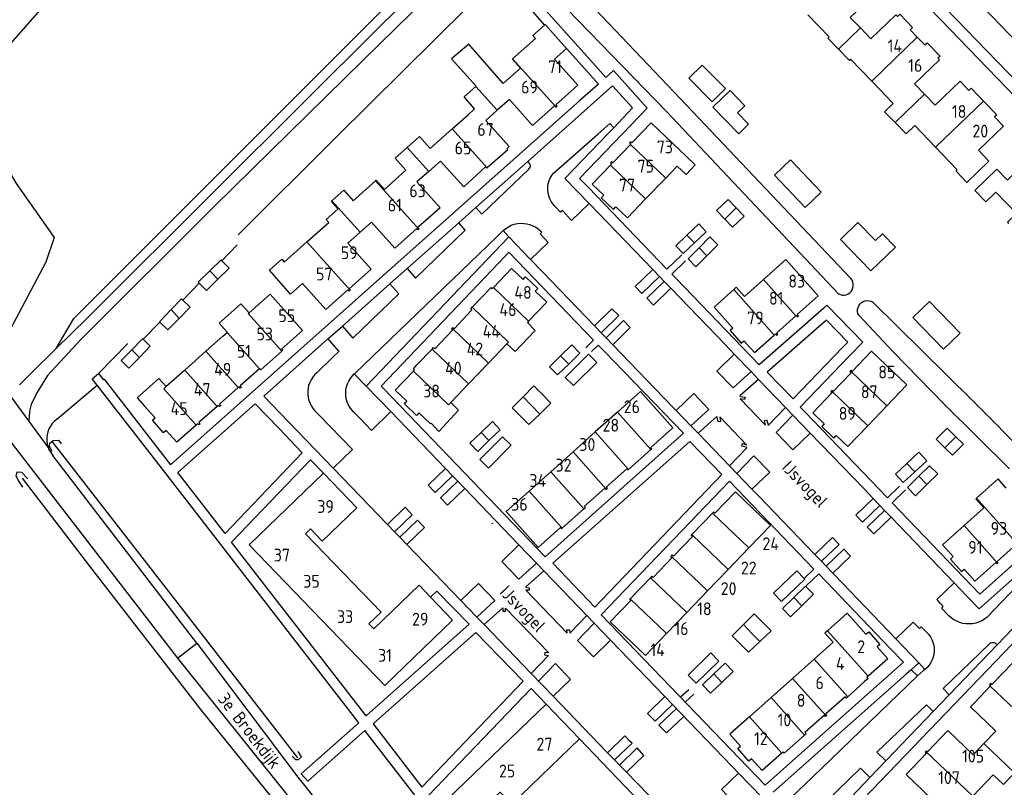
# Model space of a CAD drawing. Header units: metres. Extents: x 226218 to 240385, y 439369 to 449677.
# Tile 171 of 256: x 234984 to 235177, y 443887 to 444037. Entities that reach past the tile are written whole.
import ezdxf

# ---------------------------------------------------------------- set-up
doc = ezdxf.new("R2010")
doc.units = ezdxf.units.M
doc.header["$MEASUREMENT"] = 0
for name, color, linetype in [('DAKRAND', 4, 'Continuous'), ('DAKRAND-BYG', 4, 'Continuous'), ('HEK', 253, 'Continuous'), ('HOOFDGEBOUW', 4, 'Continuous'), ('HUISNUMMER', 253, 'Continuous'), ('INSTEEKSLOOT', 153, 'Continuous'), ('KANTVERH', 253, 'Continuous'), ('KNTGESLVERH', 253, 'Continuous'), ('MIDSLTGREPPEL', 253, 'Continuous'), ('MUUR', 253, 'Continuous'), ('STRAATNAAM', 253, 'Continuous'), ('TUSSENMUUR', 253, 'Continuous')]:
    doc.layers.add(name, color=color, linetype=linetype)
doc.styles.get("Standard").update_dxf_attribs({"font": 'iso.shx'})

msp = doc.modelspace()

# ---------------------------------------------------------------- linework, layer by layer
at = {"layer": 'DAKRAND'}
msp.add_line((235024, 443974.99), (235024.8, 443975.71), dxfattribs=at)
for points in [[(235078.73, 444024.29), (235072.02, 444032.03), (235068.67, 444029.16), (235073.44, 444023.79)], [(235029.09, 443979.52), (235027.49, 443981.31), (235026.76, 443980.66)], [(235024.8, 443975.71), (235024.85, 443975.75), (235023.26, 443977.54)], [(235083.45, 443977.65), (235085.01, 443976.08), (235081.09, 443971.97), (235079.45, 443973.47)], [(235012.92, 443965.12), (235011.48, 443966.73), (235007.24, 443962.96), (235008.68, 443961.34)], [(235068.48, 443962.02), (235070.01, 443960.51), (235066.19, 443956.39), (235064.64, 443958.01)]]:
    msp.add_lwpolyline(points, dxfattribs=at)
at = {"layer": 'DAKRAND-BYG'}
for p, q in [((235122.69, 444001.7), (235124.27, 444000.05)), ((235118.38, 443995.37), (235116.09, 443993.2)), ((235120.66, 443992.83), (235118.5, 443990.66)), ((235025.21, 443988.24), (235023.03, 443986.1)), ((235023.8, 443989.68), (235025.21, 443988.24)), ((235015.93, 443982.24), (235013.91, 443980.17)), ((235016.14, 443982.04), (235015.93, 443982.24)), ((235009.8, 443973), (235007.7, 443970.83)), ((235008.39, 443974.37), (235009.8, 443973)), ((235089.33, 443967.4), (235091.53, 443969.53)), ((235082.64, 443963.14), (235080.5, 443961.01)), ((235080.5, 443961.01), (235082.01, 443959.49)), ((235076.62, 443958.31), (235074.42, 443956.19)), ((235167.17, 443955.31), (235168.61, 443953.9)), ((235161.46, 443950.66), (235159.11, 443948.49)), ((235163.61, 443948.07), (235161.5, 443946)), ((235139.36, 443924.58), (235137.06, 443922.33)), ((235129.6, 443918.95), (235131.05, 443917.41)), ((235131.05, 443917.41), (235128.86, 443915.35)), ((235123.64, 443909.5), (235121.43, 443907.38))]:
    msp.add_line(p, q, dxfattribs=at)
for points in [[(235117.59, 444027.89), (235122.14, 444023.32), (235119.57, 444020.77), (235115.02, 444025.34), (235117.59, 444027.89)], [(235124.77, 444014.5), (235119.7, 444019.68), (235123.04, 444022.96), (235125.95, 444019.99), (235124.5, 444018.57), (235126.66, 444016.36), (235124.77, 444014.5)], [(235134.82, 444009.4), (235140.83, 444003.1), (235137.72, 444000.13), (235131.71, 444006.43), (235134.82, 444009.4)], [(235122, 443997.86), (235120.41, 443999.53), (235122.69, 444001.7)], [(235124.27, 444000.05), (235125.8, 443998.44), (235123.52, 443996.26), (235122, 443997.86)], [(235114.63, 443994.7), (235116.93, 443996.89), (235118.38, 443995.37)], [(235150.56, 443987.73), (235144.61, 443993.89), (235148.01, 443997.17), (235151.42, 443993.64), (235152.83, 443994.99), (235155.36, 443992.37), (235150.56, 443987.73)], [(235116.09, 443993.2), (235113.9, 443991.12), (235112.46, 443992.64), (235114.63, 443994.7)], [(235116.98, 443992.24), (235119.11, 443994.37), (235120.66, 443992.83)], [(235118.5, 443990.66), (235116.38, 443988.54), (235114.84, 443990.09), (235116.98, 443992.24)], [(235021.43, 443987.71), (235023.63, 443989.86), (235023.8, 443989.68)], [(235019.35, 443985.36), (235019.19, 443985.52), (235021.43, 443987.71)], [(235023.03, 443986.1), (235020.78, 443983.9), (235019.35, 443985.36)], [(235015.45, 443978.44), (235017.58, 443980.63), (235016.14, 443982.04)], [(235164.74, 443972.43), (235158.74, 443978.6), (235161.99, 443981.76), (235167.99, 443975.59), (235164.74, 443972.43)], [(235013.91, 443980.17), (235011.59, 443977.8), (235011.68, 443977.71)], [(235011.68, 443977.71), (235013.25, 443976.19), (235015.45, 443978.44)], [(235006.18, 443972.34), (235008.26, 443974.49), (235008.39, 443974.37)], [(235091.53, 443969.53), (235093.71, 443971.66), (235092.14, 443973.26), (235089.96, 443971.14)], [(235007.7, 443970.83), (235005.64, 443968.7), (235004.1, 443970.2), (235006.18, 443972.34)], [(235089.96, 443971.14), (235087.77, 443969), (235089.33, 443967.4)], [(235090.85, 443966.93), (235095.41, 443971.45), (235097, 443969.84), (235092.44, 443965.32), (235090.85, 443966.93)], [(235086.27, 443963.73), (235084.75, 443965.25), (235082.64, 443963.14)], [(235085.88, 443959.78), (235088.06, 443961.89), (235086.27, 443963.73)], [(235082.01, 443959.49), (235083.72, 443957.71), (235085.88, 443959.78)], [(235075.96, 443954.59), (235078.17, 443956.72), (235076.62, 443958.31)], [(235074.42, 443956.19), (235072.23, 443954.07), (235073.78, 443952.47), (235075.96, 443954.59)], [(235164.99, 443953.2), (235163.32, 443954.84), (235165.44, 443957.01), (235167.17, 443955.31)], [(235074.19, 443950.88), (235078.63, 443955.33), (235080.28, 443953.68), (235075.84, 443949.23), (235074.19, 443950.88)], [(235168.61, 443953.9), (235166.49, 443951.74), (235164.99, 443953.2)], [(235157.56, 443950.11), (235159.92, 443952.31), (235161.46, 443950.66)], [(235159.11, 443948.49), (235156.87, 443946.4), (235155.34, 443948.05), (235157.56, 443950.11)], [(235159.93, 443947.62), (235162.03, 443949.68), (235163.61, 443948.07)], [(235161.5, 443946), (235159.27, 443943.81), (235157.69, 443945.42), (235159.93, 443947.62)], [(235131.5, 443924.8), (235136.06, 443929.16), (235137.51, 443927.64)], [(235137.51, 443927.64), (235137.62, 443927.52), (235133.07, 443923.17), (235131.5, 443924.8)], [(235135.49, 443923.95), (235137.79, 443926.19), (235139.36, 443924.58)], [(235137.06, 443922.33), (235134.85, 443920.17), (235133.27, 443921.78), (235135.49, 443923.95)], [(235125.66, 443918.69), (235127.76, 443920.79), (235129.6, 443918.95)], [(235125.17, 443914.79), (235123.47, 443916.49), (235125.66, 443918.69)], [(235128.86, 443915.35), (235126.62, 443913.25), (235125.17, 443914.79)], [(235114.85, 443908.81), (235119.3, 443913.12), (235120.86, 443911.51), (235116.41, 443907.2), (235114.85, 443908.81)], [(235119.87, 443909.04), (235122.07, 443911.14), (235123.64, 443909.5)], [(235121.43, 443907.38), (235119.23, 443905.28), (235117.66, 443906.92), (235119.87, 443909.04)]]:
    msp.add_lwpolyline(points, dxfattribs=at)
at = {"layer": 'HEK'}
for p, q in [((235078.18, 444045.65), (235086.81, 444035.69)), ((235023.8, 443989.68), (235026.75, 443992.79)), ((235016.14, 443982.04), (235019.35, 443985.36)), ((235008.39, 443974.37), (235011.68, 443977.71)), ((234999.71, 443967.71), (235005.39, 443973.57))]:
    msp.add_line(p, q, dxfattribs=at)
msp.add_lwpolyline([(235026.98, 443994.76), (235046.17, 444013.89), (235078.18, 444045.65)], dxfattribs=at)
at = {"layer": 'HOOFDGEBOUW'}
for p, q in [((235073.39, 444023.74), (235073.44, 444023.79)), ((235161.01, 444022.24), (235163.11, 444020.07)), ((235068.79, 444015.45), (235071.9, 444018.22)), ((235078.6, 444010.43), (235075.63, 444007.85)), ((235110.47, 444005.86), (235106.56, 444001.78)), ((235106.56, 444001.78), (235103.01, 443998.07)), ((235129.57, 443986.05), (235133.94, 443989.94)), ((235076.82, 443984.47), (235080.37, 443988.17)), ((235080.37, 443988.17), (235082.62, 443986.03)), ((235082.62, 443986.03), (235083.11, 443986.54)), ((235083.11, 443986.54), (235085.48, 443984.27)), ((235072.68, 443980.62), (235076.36, 443984.46)), ((235076.36, 443984.46), (235076.6, 443984.23)), ((235076.6, 443984.23), (235076.82, 443984.47)), ((235033.21, 443983.19), (235029.09, 443979.52)), ((235085.48, 443984.27), (235084.99, 443983.75)), ((235084.99, 443983.75), (235087.23, 443981.6)), ((235026.76, 443980.66), (235023.26, 443977.54)), ((235072.4, 443980.33), (235072.68, 443980.62)), ((235087.23, 443981.6), (235083.68, 443977.9)), ((235069.13, 443976.43), (235072.64, 443980.1)), ((235072.64, 443980.1), (235072.4, 443980.33)), ((235068.78, 443976.54), (235068.89, 443976.66)), ((235068.89, 443976.66), (235069.13, 443976.43)), ((235083.68, 443977.9), (235083.45, 443977.65)), ((235024, 443974.99), (235020.68, 443972.03)), ((235065.39, 443972.53), (235068.91, 443976.2)), ((235068.67, 443976.43), (235068.78, 443976.54)), ((235068.91, 443976.2), (235068.67, 443976.43)), ((235079.45, 443973.47), (235075.88, 443969.74)), ((235020.68, 443972.03), (235016.55, 443968.36)), ((235061.89, 443969.36), (235064.87, 443972.47)), ((235064.87, 443972.47), (235065.15, 443972.76)), ((235065.15, 443972.76), (235065.39, 443972.53)), ((235061.2, 443968.63), (235061.89, 443969.36)), ((235075.88, 443969.74), (235071.97, 443965.67)), ((235016.55, 443968.36), (235012.92, 443965.12)), ((235057.66, 443964.46), (235061.21, 443968.17)), ((235061.43, 443968.4), (235061.2, 443968.63)), ((235061.21, 443968.17), (235061.43, 443968.4)), ((235071.97, 443965.67), (235068.48, 443962.02)), ((235059.9, 443962.31), (235057.66, 443964.46)), ((235059.41, 443961.8), (235059.9, 443962.31)), ((235061.79, 443959.52), (235059.41, 443961.8)), ((235149.93, 443957.49), (235153.67, 443961.4)), ((235062.28, 443960.04), (235061.79, 443959.52)), ((235064.52, 443957.89), (235062.28, 443960.04)), ((235101.07, 443960.16), (235096.73, 443956.28)), ((235064.64, 443958.01), (235064.52, 443957.89)), ((235096.73, 443956.28), (235092.38, 443952.4)), ((235092.38, 443952.4), (235088.04, 443948.52)), ((235103.23, 443948.96), (235107.58, 443952.83)), ((235088.04, 443948.52), (235083.78, 443944.73)), ((235083.78, 443944.73), (235079.33, 443940.75)), ((235090.24, 443937.46), (235094.51, 443941.24)), ((235119.62, 443940.44), (235115.58, 443936.23)), ((235168.74, 443937.98), (235164.55, 443934.25)), ((235122.67, 443929.42), (235126.71, 443933.62)), ((235118.62, 443925.22), (235122.67, 443929.42)), ((235107.5, 443927.82), (235103.54, 443923.71)), ((235114.58, 443921.01), (235118.62, 443925.22)), ((235110.62, 443916.89), (235114.58, 443921.01)), ((235139.48, 443911.92), (235135.27, 443908.16)), ((235135.27, 443908.16), (235131.05, 443904.41)), ((235173.87, 443906.64), (235170.76, 443903.38)), ((235131.05, 443904.41), (235126.84, 443900.66)), ((235093.66, 443896.35), (235087.13, 443903.12)), ((235126.84, 443900.66), (235123, 443897.24))]:
    msp.add_line(p, q, dxfattribs=at)
for points in [[(235147.14, 444046.32), (235148.57, 444044.84), (235149.01, 444045.26), (235151.51, 444042.67), (235151.07, 444042.24), (235151.38, 444041.92), (235146.53, 444037.22), (235148.52, 444035.16)], [(235144.24, 444031.02), (235142.16, 444033.16), (235142.42, 444033.41), (235138.26, 444037.74)], [(235148.52, 444035.16), (235150.57, 444033.04), (235155.42, 444037.74), (235155.74, 444037.41), (235156.18, 444037.84), (235158.68, 444035.25), (235158.24, 444034.82), (235159.62, 444033.4)], [(235080.58, 444029.16), (235085.02, 444033.13), (235084.54, 444033.67), (235086.81, 444035.69)], [(235086.81, 444035.69), (235086.95, 444035.82), (235091.11, 444031.15)], [(235159.62, 444033.4), (235161.11, 444031.86), (235161.55, 444032.28), (235164.05, 444029.69), (235163.61, 444029.27), (235163.92, 444028.94), (235159.07, 444024.25), (235161.01, 444022.24)], [(235091.11, 444031.15), (235088.77, 444029.07), (235093.31, 444023.97)], [(235150.71, 444024.78), (235146.6, 444029.07), (235146.36, 444028.84), (235144.24, 444031.02)], [(235078.73, 444024.29), (235082.11, 444027.31), (235080.51, 444029.11), (235080.58, 444029.16)], [(235155.27, 444016.7), (235153.23, 444018.81), (235154.9, 444020.42), (235150.71, 444024.78)], [(235163.11, 444020.07), (235167.96, 444024.76), (235169.7, 444022.97), (235170.13, 444023.38), (235172.54, 444020.9)], [(235071.9, 444018.22), (235073.16, 444019.35), (235071.08, 444021.69), (235073.39, 444023.74)], [(235093.31, 444023.97), (235089.01, 444020.13), (235089.24, 444019.87), (235089.08, 444019.72)], [(235089.08, 444019.72), (235089.01, 444019.67), (235088.78, 444019.93), (235084.49, 444016.11), (235079.94, 444021.21), (235077.58, 444019.1)], [(235172.54, 444020.9), (235175.14, 444018.21), (235174.7, 444017.79), (235176.44, 444015.99), (235171.58, 444011.29), (235173.62, 444009.18), (235169.31, 444005.01), (235167.18, 444007.2), (235167.42, 444007.43), (235163.18, 444011.86)], [(235077.58, 444019.1), (235075.35, 444017.11), (235079.89, 444012.01), (235079.42, 444011.59), (235079.64, 444011.34), (235078.6, 444010.43)], [(235060, 444011.82), (235062.38, 444013.94), (235064.46, 444011.6), (235068.79, 444015.45)], [(235114.52, 444010.08), (235107.65, 444016.65), (235103.88, 444012.71), (235103.64, 444012.94), (235103.42, 444012.71), (235103.66, 444012.48), (235103.61, 444012.43)], [(235163.18, 444011.86), (235159.11, 444016.1), (235157.43, 444014.47), (235155.27, 444016.7)], [(235053.79, 444005.31), (235053.94, 444005.44), (235055.53, 444003.65), (235059.72, 444007.38), (235057.64, 444009.71), (235060, 444011.82)], [(235103.61, 444012.43), (235100.14, 444008.81), (235099.9, 444009.04), (235099.68, 444008.81), (235099.92, 444008.58), (235099.7, 444008.35)], [(235114.52, 444010.08), (235116.25, 444008.42), (235114.45, 444006.54), (235112.72, 444008.21), (235110.47, 444005.86)], [(235186.85, 444006.09), (235184.26, 444008.77), (235183.82, 444008.34), (235182.08, 444010.14), (235177.23, 444005.45), (235175.18, 444007.57), (235170.86, 444003.4), (235172.98, 444001.19), (235174.95, 444003.08), (235178.97, 443998.95), (235177.24, 443997.27), (235177.48, 443997.03)], [(235075.63, 444007.85), (235075.53, 444007.76), (235075.3, 444008.02), (235071.02, 444004.16), (235066.5, 444009.18), (235064.2, 444007.15)], [(235099.7, 444008.35), (235096.14, 444004.64), (235098.39, 444002.49), (235097.9, 444001.98), (235100.27, 443999.7), (235100.76, 444000.22), (235103.01, 443998.07)], [(235064.2, 444007.15), (235061.9, 444005.12), (235066.42, 444000.02), (235062.09, 443996.2), (235062.31, 443995.93), (235062.27, 443995.9)], [(235045.26, 444001.38), (235047.6, 444003.47), (235049.43, 444001.42), (235053.79, 444005.31)], [(235040.39, 443993.39), (235044.67, 443997.2), (235044.18, 443997.74), (235046.53, 443999.83), (235045.2, 444001.32), (235045.26, 444001.38)], [(235062.27, 443995.9), (235062.09, 443995.74), (235061.87, 443996), (235057.57, 443992.17), (235053.03, 443997.26), (235050.77, 443995.26)], [(235050.77, 443995.26), (235048.42, 443993.16), (235052.96, 443988.06), (235048.65, 443984.23), (235048.88, 443983.97), (235048.87, 443983.97)], [(235048.87, 443983.97), (235048.64, 443983.77), (235048.41, 443984.02), (235044.1, 443980.18), (235039.55, 443985.29), (235037.22, 443983.21), (235033.07, 443987.84), (235035.49, 443989.99), (235035.97, 443989.45), (235040.39, 443993.39)], [(235135.89, 443978.96), (235135.94, 443979.01), (235136.16, 443978.76), (235136.4, 443978.97), (235136.18, 443979.22), (235140.26, 443982.85), (235133.94, 443989.94)], [(235123.75, 443984.09), (235124.27, 443984.55), (235125.86, 443982.75), (235129.57, 443986.05)], [(235033.21, 443983.19), (235039.52, 443976.09), (235035.45, 443972.46), (235035.67, 443972.22), (235035.47, 443972.04)], [(235121.51, 443978.88), (235119.92, 443980.67), (235123.75, 443984.09)], [(235121.51, 443978.88), (235123.58, 443976.56), (235123.05, 443976.08), (235125.23, 443973.63), (235125.76, 443974.1), (235127.83, 443971.78), (235131.67, 443975.2)], [(235131.67, 443975.2), (235131.91, 443975.41), (235132.13, 443975.17), (235132.37, 443975.38), (235132.15, 443975.63), (235135.89, 443978.96)], [(235035.47, 443972.04), (235031.39, 443968.41), (235031.17, 443968.66), (235031.12, 443968.61)], [(235153.67, 443961.4), (235157.55, 443965.46), (235150.69, 443972.03), (235146.92, 443968.09), (235146.68, 443968.31), (235146.57, 443968.2)], [(235031.12, 443968.61), (235027.38, 443965.28), (235027.6, 443965.03), (235027.36, 443964.82), (235027.14, 443965.07), (235027, 443964.93)], [(235146.57, 443968.2), (235146.46, 443968.08), (235146.7, 443967.85), (235143.18, 443964.18), (235142.94, 443964.41), (235142.83, 443964.29)], [(235027, 443964.93), (235023.35, 443961.69), (235023.57, 443961.44), (235023.33, 443961.23), (235023.11, 443961.47), (235022.87, 443961.26)], [(235107.58, 443952.83), (235107.78, 443953), (235107.56, 443953.25), (235111.89, 443957.11), (235105.58, 443964.18), (235101.07, 443960.16)], [(235142.83, 443964.29), (235142.72, 443964.18), (235142.96, 443963.95), (235139.18, 443960.01), (235141.43, 443957.86)], [(235018.74, 443957.59), (235015, 443954.25), (235012.93, 443956.57), (235012.4, 443956.1), (235010.22, 443958.55), (235010.75, 443959.03), (235008.68, 443961.34)], [(235022.87, 443961.26), (235019.32, 443958.09), (235019.54, 443957.85), (235019.3, 443957.64), (235019.08, 443957.88), (235018.74, 443957.59)], [(235141.43, 443957.86), (235140.94, 443957.35), (235143.31, 443955.08), (235143.8, 443955.59), (235146.05, 443953.44), (235149.93, 443957.49)], [(235064.55, 443924.01), (235068.85, 443919.55), (235055.6, 443906.77), (235029.11, 443934.26), (235043.62, 443948.25)], [(235064.55, 443924.01), (235062.3, 443926.35), (235053.45, 443917.82), (235052.52, 443918.79), (235054.9, 443921.08), (235040.14, 443936.39), (235041.1, 443937.33), (235043.39, 443934.95), (235050.16, 443941.47), (235043.62, 443948.25)], [(235098.87, 443945.1), (235099.11, 443945.31), (235098.89, 443945.56), (235102.89, 443949.1), (235103.11, 443948.85), (235103.23, 443948.96)], [(235176.98, 443945.32), (235175.38, 443947.11), (235171.19, 443943.37)], [(235094.51, 443941.24), (235094.81, 443941.51), (235094.59, 443941.76), (235098.59, 443945.3), (235098.81, 443945.05), (235098.87, 443945.1)], [(235126.71, 443933.62), (235130.92, 443938), (235124.08, 443944.57), (235120.06, 443940.39), (235119.81, 443940.63), (235119.62, 443940.44)], [(235171.19, 443943.37), (235171.02, 443943.22), (235172.61, 443941.43), (235168.74, 443937.98)], [(235079.33, 443940.75), (235085.59, 443933.74), (235089.91, 443937.61), (235090.13, 443937.36), (235090.24, 443937.46)], [(235076.57, 443938.44), (235076.58, 443938.47), (235076.61, 443938.49), (235076.64, 443938.49), (235076.66, 443938.47), (235076.67, 443938.44)], [(235076.67, 443938.44), (235076.66, 443938.41), (235076.62, 443938.39), (235076.59, 443938.41), (235076.57, 443938.44)], [(235115.58, 443936.23), (235115.48, 443936.13), (235115.73, 443935.88), (235112.01, 443932.02), (235111.76, 443932.26), (235111.54, 443932.03)], [(235175.28, 443930.64), (235175.4, 443930.75), (235175.19, 443931), (235178.98, 443934.38), (235179.2, 443934.13), (235179.32, 443934.24)], [(235164.55, 443934.25), (235166.62, 443931.93), (235166.09, 443931.46), (235168.27, 443929), (235168.8, 443929.47), (235170.87, 443927.15), (235174.95, 443930.79), (235175.17, 443930.54), (235175.28, 443930.64)], [(235111.54, 443932.03), (235111.48, 443931.97), (235111.73, 443931.73), (235108.02, 443927.86), (235107.76, 443928.1), (235107.5, 443927.82)], [(235103.54, 443923.71), (235103.43, 443923.6), (235103.68, 443923.35), (235099.66, 443919.17)], [(235147.53, 443919.09), (235145.93, 443920.88), (235142.1, 443917.46)], [(235099.66, 443919.17), (235106.5, 443912.6), (235110.62, 443916.89)], [(235147.53, 443919.09), (235149.59, 443916.77), (235150.12, 443917.24), (235152.31, 443914.78), (235151.78, 443914.31), (235153.85, 443911.99), (235150.01, 443908.58)], [(235142.1, 443917.46), (235141.58, 443917), (235143.17, 443915.21), (235139.48, 443911.92)], [(235185.01, 443908.4), (235183.12, 443906.44), (235178.18, 443911.15), (235174.2, 443906.99), (235173.99, 443907.2), (235173.75, 443906.95), (235173.96, 443906.74), (235173.87, 443906.64)], [(235150.01, 443908.58), (235149.77, 443908.36), (235149.99, 443908.11), (235149.24, 443907.45), (235146.02, 443904.58)], [(235146.02, 443904.58), (235145.72, 443904.31), (235145.5, 443904.56), (235141.7, 443901.18), (235141.92, 443900.93), (235141.8, 443900.83)], [(235107.86, 443879.08), (235112.34, 443874.43), (235092.59, 443855.41), (235066.12, 443882.87), (235087.13, 443903.12)], [(235170.76, 443903.38), (235169.99, 443902.58), (235174.95, 443897.84), (235172.64, 443895.43)], [(235141.8, 443900.83), (235141.68, 443900.72), (235141.46, 443900.96), (235137.67, 443897.59), (235137.89, 443897.34), (235137.59, 443897.07)], [(235172.64, 443895.43), (235170.55, 443893.23), (235165.61, 443897.95), (235161.63, 443893.79), (235161.42, 443894), (235161.3, 443893.87)], [(235107.86, 443879.08), (235105.81, 443881.21), (235090.52, 443866.49), (235089.6, 443867.45), (235091.92, 443869.68), (235077.15, 443885.02), (235078.12, 443885.95), (235080.41, 443883.58), (235093.66, 443896.35)], [(235133.15, 443893.56), (235129.32, 443890.15), (235127.26, 443892.47), (235126.73, 443892), (235124.54, 443894.45), (235125.07, 443894.92), (235123, 443897.24)], [(235137.59, 443897.07), (235133.62, 443893.53), (235133.4, 443893.78), (235133.15, 443893.56)], [(235161.3, 443893.87), (235161.18, 443893.74), (235161.39, 443893.54), (235157.42, 443889.38), (235162.38, 443884.64), (235160.28, 443882.45)], [(235170.44, 443885.14), (235174.43, 443889.32), (235176.42, 443887.42), (235178.62, 443889.72)]]:
    msp.add_lwpolyline(points, dxfattribs=at)
at = {"layer": 'INSTEEKSLOOT'}
for p, q in [((235146.65, 443986.23), (235113.37, 444021.32)), ((235110.68, 444018.82), (235144.23, 443983.24)), ((234991.42, 443972.56), (234991.42, 443972.56))]:
    msp.add_line(p, q, dxfattribs=at)
for points in [[(235123.65, 444115.37), (235115.46, 444113.13), (235106.86, 444107.92), (235096.34, 444104.9), (235084.08, 444102.66), (235073.39, 444095.34), (235062.51, 444091.07), (235050.56, 444090.29), (235038.11, 444086.62), (235026.35, 444081.09), (235016.8, 444069.67), (235010.25, 444056.27), (235006.92, 444044.06), (235002, 444041.31), (234988.67, 444039.14), (234979.65, 444028.95), (234976.82, 444016.39), (234983.61, 444004.81), (234991.01, 443994.22), (234989.41, 443989.4), (234982.4, 443976.17), (234979.71, 443971.84)], [(234991.42, 443972.56), (234994.89, 443978.46), (235012.08, 443995.63), (235029.27, 444012.8), (235046.46, 444029.98), (235063.64, 444047.15), (235069.7, 444052.16), (235096.51, 444075.5), (235112.73, 444089.93), (235118.48, 444096.68), (235121.75, 444102.22), (235124.64, 444105.62), (235125.71, 444105.94)], [(235085.25, 444049.98), (235094.18, 444041.6), (235113.37, 444021.32)], [(235110.68, 444018.82), (235082.6, 444047.83), (235082.63, 444047.83)], [(235144.23, 443983.24), (235144.59, 443983.09), (235144.97, 443983.01), (235145.36, 443983.01), (235145.74, 443983.08), (235146.1, 443983.23), (235146.42, 443983.45), (235146.7, 443983.72), (235146.91, 443984.05), (235147.05, 443984.41), (235147.12, 443984.79), (235147.12, 443985.18), (235147.03, 443985.56), (235146.87, 443985.92), (235146.65, 443986.23)], [(235148.19, 443979.05), (235148.03, 443979.41), (235147.96, 443979.8), (235147.96, 443980.19), (235148.04, 443980.57), (235148.2, 443980.93), (235148.42, 443981.26), (235148.71, 443981.53), (235149.04, 443981.73), (235149.41, 443981.87), (235149.8, 443981.93), (235150.2, 443981.91), (235150.58, 443981.81), (235150.93, 443981.64)], [(235215.01, 443918.43), (235192.71, 443939.95), (235170.24, 443962.57), (235150.93, 443981.64)], [(235148.19, 443979.05), (235154.93, 443971.89), (235164.96, 443961.61), (235177.65, 443949.07)], [(234990.63, 443952.49), (234990.12, 443953.45), (234990.2, 443954.06), (234990.86, 443954.61), (234991.91, 443954.69), (234992.41, 443953.96)], [(234984.89, 443945.48), (234984.08, 443946.78), (234983.62, 443947.66), (234983.83, 443948.48), (234984.68, 443948.41), (234985.87, 443947.11)], [(235037.54, 443892.96), (235038.16, 443892.3), (235038.76, 443892.34), (235039.31, 443892.83), (235038.67, 443893.85)]]:
    msp.add_lwpolyline(points, dxfattribs=at)
at = {"layer": 'KANTVERH'}
for p, q in [((235179.24, 444024.42), (235153.08, 444051.54)), ((235095.65, 444029), (235077.73, 444049.04)), ((235152.69, 444048.67), (235166.04, 444034.84)), ((235166.04, 444034.84), (235180.71, 444019.67)), ((235094.69, 444027.2), (235091.11, 444031.15)), ((235083.81, 444008.83), (235083.55, 444009.12)), ((235070.04, 443997.11), (235073.42, 444000.12)), ((235107.95, 443987.98), (235095.51, 444000.9)), ((235059.98, 443988.18), (235070.04, 443997.11)), ((235078.64, 443995.53), (235078.75, 443995.64)), ((235079.84, 443994.37), (235078.75, 443995.64)), ((235079.84, 443994.37), (235084.1, 443989.95)), ((235056.6, 443985.17), (235059.98, 443988.18)), ((235109.25, 443986.64), (235107.95, 443987.98)), ((235110.17, 443985.67), (235109.25, 443986.64)), ((235047.35, 443976.96), (235056.6, 443985.17)), ((235111.45, 443984.35), (235110.17, 443985.67)), ((235044.51, 443974.43), (235047.35, 443976.96)), ((235097.88, 443975.65), (235096.56, 443977.02)), ((235098.82, 443974.68), (235097.88, 443975.65)), ((235100.13, 443973.32), (235098.82, 443974.68)), ((235127.15, 443968.05), (235123.88, 443971.45)), ((234999.71, 443967.71), (235000.65, 443966.48)), ((235049.66, 443967.61), (235049.79, 443967.72)), ((235051.99, 443965.24), (235049.66, 443967.61)), ((235128.6, 443966.55), (235127.15, 443968.05)), ((234986.1, 443958.43), (234980.94, 443965.51)), ((234991.56, 443958.76), (234999.41, 443965.42)), ((235012.44, 443948.67), (234999.41, 443965.42)), ((235000.65, 443966.48), (235000.8, 443966.6)), ((235000.8, 443966.6), (235013.77, 443949.85)), ((235056.81, 443960.24), (235051.99, 443965.24)), ((235133.88, 443961.07), (235128.6, 443966.55)), ((234975.87, 443962.91), (235015.09, 443912.11)), ((235030.31, 443961.79), (235015.17, 443948.34)), ((235034.98, 443956.92), (235030.31, 443961.79)), ((235042.04, 443960.36), (235042.73, 443959.63)), ((235050.91, 443958.76), (235049.51, 443960.2)), ((235067.45, 443949.17), (235056.81, 443960.24)), ((235112.52, 443960.48), (235115.39, 443957.5)), ((235135.32, 443959.58), (235133.88, 443961.07)), ((235138.7, 443956.07), (235135.32, 443959.58)), ((234989.85, 443953.3), (234986.1, 443958.43)), ((235045.51, 443949.23), (235036.8, 443958.26)), ((235115.39, 443957.5), (235116.82, 443956.01)), ((235116.82, 443956.01), (235122.94, 443949.66)), ((235018.9, 443915.05), (234990.8, 443951.67)), ((235056.12, 443938.22), (235045.51, 443949.23)), ((235068.85, 443947.72), (235067.45, 443949.17)), ((235122.94, 443949.66), (235124.37, 443948.18)), ((235124.37, 443948.18), (235127.33, 443945.11)), ((235069.86, 443946.67), (235068.85, 443947.72)), ((235071.24, 443945.23), (235069.86, 443946.67)), ((235081.82, 443934.24), (235071.24, 443945.23)), ((235157.33, 443944.95), (235154.72, 443942.46)), ((235152.29, 443941.94), (235151.02, 443943.28)), ((235154.72, 443942.46), (235157.84, 443939.21)), ((235153.22, 443940.97), (235152.29, 443941.94)), ((235154.53, 443939.61), (235153.22, 443940.97)), ((235057.5, 443936.79), (235056.12, 443938.22)), ((235166.8, 443926.82), (235154.53, 443939.61)), ((235157.84, 443939.21), (235171.8, 443924.63)), ((235058.52, 443935.74), (235057.5, 443936.79)), ((235171.8, 443924.63), (235186.31, 443937.54)), ((235059.89, 443934.32), (235058.52, 443935.74)), ((235070.46, 443923.35), (235059.89, 443934.32)), ((235085.27, 443930.65), (235081.82, 443934.24)), ((235086.7, 443929.16), (235085.27, 443930.65)), ((235140.89, 443931.02), (235139.61, 443932.35)), ((235141.83, 443930.04), (235140.89, 443931.02)), ((235095.09, 443920.44), (235086.7, 443929.16)), ((235143.13, 443928.69), (235141.83, 443930.04)), ((235073.56, 443920.14), (235070.46, 443923.35)), ((235074.99, 443918.66), (235073.56, 443920.14)), ((235096.53, 443918.95), (235095.09, 443920.44)), ((235099.71, 443915.64), (235096.53, 443918.95)), ((235084.17, 443909.13), (235074.99, 443918.66)), ((235099.71, 443915.64), (235096.37, 443912.35)), ((235110.31, 443904.62), (235099.71, 443915.64)), ((235155.41, 443915.88), (235159.91, 443911.18)), ((235015.09, 443912.11), (235018.9, 443915.05)), ((235174.86, 443915.01), (235175.2, 443914.7)), ((235096.37, 443912.35), (235096.36, 443912.34)), ((235159.91, 443911.18), (235158.4, 443909.85)), ((235158.4, 443909.85), (235159.68, 443908.62)), ((235160.81, 443909.7), (235159.68, 443908.62)), ((235159.91, 443911.18), (235161.09, 443909.91)), ((235161.09, 443909.91), (235160.81, 443909.7)), ((235088.48, 443904.67), (235084.17, 443909.13)), ((235159.68, 443908.62), (235139.16, 443888.88)), ((235115, 443905.94), (235113.35, 443904.46)), ((235111.8, 443903.07), (235110.31, 443904.62)), ((235114.29, 443903.48), (235115.99, 443905.07)), ((235162.74, 443901.7), (235165.87, 443904.97)), ((235153.5, 443892.06), (235162.74, 443901.7)), ((235101.43, 443891.24), (235100.47, 443892.23)), ((235150.37, 443888.78), (235153.5, 443892.06)), ((235102.79, 443889.83), (235101.43, 443891.24)), ((235139.16, 443888.88), (235133.56, 443883.53)), ((235141.48, 443879.53), (235150.37, 443888.78))]:
    msp.add_line(p, q, dxfattribs=at)
for points in [[(235145.68, 444067.02), (235152.13, 444060.39), (235163.67, 444048.41), (235238.2, 443971.06)], [(234991.42, 443972.56), (234997.45, 443978.48), (235022.95, 444003.9), (235055.35, 444036.16), (235067.72, 444048.17)], [(235070.18, 444047.37), (235051.45, 444028.91), (235022.32, 444000.37), (234996.32, 443974.42), (234989.72, 443967.27), (234987.63, 443963.9), (234986.51, 443961.63)], [(235113.64, 443990.84), (235110.71, 443988.05), (235095.39, 444004.02), (235093.67, 444005.78), (235103.69, 444016.18), (235106.84, 444019.51), (235100.28, 444026.83), (235098.77, 444025.5), (235095.65, 444029)], [(235094.69, 444027.2), (235097.33, 444024.2), (235093.68, 444020.97), (235013.77, 443949.85)], [(235083.55, 444009.12), (235100.11, 444023.89), (235103.99, 444019.55), (235100.32, 444015.68)], [(235088.99, 444007.23), (235097.21, 444014.42), (235099.55, 444016.54), (235100.32, 444015.68)], [(235100.32, 444015.68), (235099.25, 444014.55), (235090.79, 444005.79), (235095.51, 444000.9)], [(235073.42, 444000.12), (235081.34, 444007.16), (235083.55, 444009.12)], [(235073.42, 444000.12), (235074.59, 443998.82), (235083.74, 444007.59)], [(235083.74, 444007.59), (235083.89, 444007.77), (235083.99, 444007.97), (235084.04, 444008.2), (235084.02, 444008.43), (235083.94, 444008.64), (235083.81, 444008.83)], [(235088.83, 444000.38), (235088.44, 444000.82), (235088.11, 444001.31), (235087.84, 444001.83), (235087.64, 444002.39), (235087.5, 444002.96), (235087.45, 444003.55), (235087.46, 444004.14), (235087.55, 444004.72), (235087.71, 444005.29), (235087.93, 444005.83), (235088.23, 444006.34), (235088.58, 444006.81), (235088.99, 444007.23)], [(235095.51, 444000.9), (235092.1, 443997.6), (235090.29, 443999.5), (235089.96, 443999.17), (235088.83, 444000.38)], [(235059.98, 443988.18), (235061.58, 443986.33), (235071.33, 443995.69), (235070.04, 443997.11)], [(235078.75, 443995.64), (235079.23, 443996.03), (235079.76, 443996.36), (235080.32, 443996.63), (235080.9, 443996.83), (235081.51, 443996.96), (235082.12, 443997.02), (235082.74, 443997.01), (235083.36, 443996.93), (235083.95, 443996.77), (235084.53, 443996.55), (235085.08, 443996.26), (235085.59, 443995.91), (235086.06, 443995.5)], [(235049.79, 443967.72), (235077.47, 443994.41), (235078.64, 443995.53)], [(235051.99, 443965.24), (235054.81, 443968.18), (235079.84, 443994.37)], [(235086.06, 443995.5), (235086.31, 443995.27), (235085.96, 443994.95), (235087.52, 443993.3), (235084.1, 443989.95)], [(235086.93, 443931.92), (235055.42, 443964.68), (235054.88, 443965.23), (235079.19, 443990.69), (235079.83, 443991.38), (235096.38, 443974.2), (235094.9, 443972.72)], [(235096.56, 443977.02), (235086.49, 443987.46), (235084.1, 443989.95)], [(235156.17, 443945.69), (235153.8, 443943.39), (235137.69, 443960.12), (235136.73, 443961.14), (235146.33, 443971.06), (235148.96, 443973.82), (235141.95, 443981.05), (235141.33, 443980.47), (235128.75, 443969.38), (235112.49, 443986.26), (235111.67, 443987.1), (235114.34, 443989.68)], [(235107.95, 443987.98), (235104.52, 443984.71), (235105.82, 443983.33), (235109.25, 443986.64)], [(235047.35, 443976.96), (235049.37, 443974.62), (235058.35, 443983.24), (235056.6, 443985.17)], [(235110.17, 443985.67), (235106.78, 443982.37), (235108.06, 443981.03), (235111.45, 443984.35)], [(235123.88, 443971.45), (235122.13, 443973.27), (235111.45, 443984.35)], [(235096.56, 443977.02), (235099.98, 443980.35), (235101.3, 443979), (235097.88, 443975.65)], [(235098.82, 443974.68), (235102.24, 443978.02), (235103.54, 443976.65), (235100.13, 443973.32)], [(235140.45, 443976.88), (235130.32, 443967.97), (235135.36, 443962.73), (235145.03, 443972.74), (235146.07, 443973.8), (235141.87, 443978.13), (235140.45, 443976.88)], [(235036.8, 443958.26), (235031.97, 443963.29), (235044.51, 443974.43)], [(235044.51, 443974.43), (235046.65, 443971.99), (235045.38, 443970.81), (235042.34, 443967.85)], [(235113.92, 443956.01), (235098.44, 443972.06), (235097.29, 443973.25), (235095.97, 443971.97)], [(235112.52, 443960.48), (235111.82, 443961.2), (235100.13, 443973.32)], [(234984.24, 443965.47), (234986.51, 443967.73), (234991.42, 443972.56)], [(235123.88, 443971.45), (235120.48, 443968.15), (235123.62, 443964.89), (235127.15, 443968.05)], [(234999.41, 443965.42), (234998.47, 443966.63), (234999.71, 443967.71)], [(235042.34, 443967.85), (235041.91, 443967.44), (235041.53, 443966.97), (235041.2, 443966.47), (235040.94, 443965.93), (235040.74, 443965.36), (235040.62, 443964.77), (235040.56, 443964.17), (235040.57, 443963.57), (235040.65, 443962.98), (235040.8, 443962.4), (235041.02, 443961.84), (235041.3, 443961.31), (235041.64, 443960.81), (235042.04, 443960.36)], [(235049.51, 443960.2), (235049.11, 443960.64), (235048.76, 443961.12), (235048.47, 443961.64), (235048.25, 443962.19), (235048.09, 443962.76), (235047.99, 443963.35), (235047.97, 443963.94), (235048.02, 443964.53), (235048.13, 443965.11), (235048.32, 443965.68), (235048.57, 443966.22), (235048.88, 443966.72), (235049.24, 443967.19), (235049.66, 443967.61)], [(235128.6, 443966.55), (235124.97, 443963.32), (235125.11, 443963.22), (235125.98, 443963.06), (235125.89, 443962.6), (235125.04, 443962.73), (235129.97, 443957.6), (235129.79, 443958.5), (235130.26, 443958.59), (235130.49, 443957.64), (235130.52, 443957.56), (235133.88, 443961.07)], [(235115.39, 443957.5), (235118.92, 443960.68), (235115.94, 443963.77), (235112.52, 443960.48)], [(234986.51, 443961.63), (234986.31, 443960.57), (234986.18, 443959.5), (234986.1, 443958.43)], [(235042.73, 443959.63), (235049.27, 443952.87), (235045.51, 443949.23)], [(235056.81, 443960.24), (235053.02, 443956.57), (235050.91, 443958.76)], [(235135.32, 443959.58), (235132.07, 443956.17), (235135.33, 443952.77), (235138.7, 443956.07)], [(234991.56, 443958.76), (234991.09, 443958.37), (234990.67, 443957.92), (234990.31, 443957.42), (234990.02, 443956.88), (234989.8, 443956.31), (234989.65, 443955.72), (234989.58, 443955.11), (234989.59, 443954.49), (234989.68, 443953.89), (234989.85, 443953.3)], [(235122.94, 443949.66), (235126.35, 443953.2), (235126.2, 443953.3), (235125.35, 443953.53), (235125.47, 443954), (235126.28, 443953.79), (235121.03, 443959.22), (235121.19, 443958.33), (235120.69, 443958.27), (235120.53, 443959.19), (235120.46, 443959.28), (235116.82, 443956.01)], [(235034.98, 443956.92), (235039.5, 443952.21), (235024.4, 443936.42), (235015.17, 443948.34)], [(235151.02, 443943.28), (235149.21, 443945.16), (235138.7, 443956.07)], [(234989.85, 443953.3), (234990.02, 443952.86), (234990.24, 443952.43), (234990.51, 443952.04), (234990.8, 443951.67)], [(235064.55, 443924.01), (235065.8, 443925.21), (235072.07, 443918.74), (235051.96, 443900.82), (235025.7, 443934.74), (235041.11, 443950.85), (235043.62, 443948.25)], [(235127.33, 443945.11), (235130.79, 443948.42), (235127.69, 443951.62), (235124.37, 443948.18)], [(235099.84, 443836.02), (235064.59, 443881.3), (235051.71, 443897.95), (235040.61, 443888.07), (235039.29, 443889.52), (235050.51, 443899.5), (235012.44, 443948.67)], [(235067.45, 443949.17), (235064.07, 443945.9), (235065.46, 443944.45), (235068.85, 443947.72)], [(235069.86, 443946.67), (235066.48, 443943.41), (235067.86, 443941.97), (235071.24, 443945.23)], [(235137.51, 443927.64), (235139.43, 443929.51), (235122.93, 443946.65)], [(235139.61, 443932.35), (235128.67, 443943.73), (235127.33, 443945.11)], [(235152.29, 443941.94), (235148.9, 443938.67), (235147.6, 443940.01), (235151.02, 443943.28)], [(235056.12, 443938.22), (235059.57, 443941.56), (235060.96, 443940.12), (235057.5, 443936.79)], [(235154.53, 443939.61), (235151.13, 443936.35), (235149.82, 443937.71), (235153.22, 443940.97)], [(235058.52, 443935.74), (235061.97, 443939.07), (235063.34, 443937.65), (235059.89, 443934.32)], [(235139.61, 443932.35), (235143.04, 443935.64), (235144.34, 443934.32), (235140.89, 443931.02)], [(235182.27, 443931.11), (235186.27, 443934.65), (235190.45, 443930.62), (235175.2, 443914.7)], [(235085.27, 443930.65), (235081.78, 443927.51), (235078.45, 443931.01), (235081.82, 443934.24)], [(235141.83, 443930.04), (235145.27, 443933.36), (235146.57, 443932), (235143.13, 443928.69)], [(235182.27, 443931.11), (235171.7, 443921.75), (235169.32, 443924.19), (235166.8, 443926.82)], [(235182.27, 443931.11), (235183.05, 443930.3), (235173.24, 443920.08)], [(235086.7, 443929.16), (235083.12, 443925.94), (235083.81, 443925.83), (235083.78, 443925.36), (235083.14, 443925.38), (235091.23, 443916.99), (235091.17, 443917.61), (235091.66, 443917.63), (235091.75, 443916.96), (235095.09, 443920.44)], [(235137.94, 443926.22), (235140.36, 443928.6), (235154.36, 443913.94), (235156.9, 443911.29), (235154.59, 443909.26), (235129.87, 443887.28), (235097.84, 443920.58)], [(235155.41, 443915.88), (235145.02, 443926.73), (235143.13, 443928.69)], [(235070.46, 443923.35), (235073.93, 443926.67), (235077.11, 443923.34), (235073.56, 443920.14)], [(235165.78, 443920.37), (235164.36, 443921.85), (235164.7, 443922.18), (235164.15, 443922.75), (235163.66, 443923.33), (235163.44, 443923.56), (235166.8, 443926.82)], [(235159.01, 443857.31), (235140.24, 443875.22), (235145.93, 443881.3), (235187.81, 443924.84)], [(235074.99, 443918.66), (235078.65, 443921.93), (235078.68, 443921.29), (235079.21, 443921.31), (235079.17, 443921.88), (235087.62, 443913.13), (235086.85, 443913.24), (235086.78, 443912.77), (235087.56, 443912.63), (235084.17, 443909.13)], [(235096.53, 443918.95), (235093.25, 443915.53), (235096.37, 443912.35)], [(235155.41, 443915.88), (235158.84, 443919.16), (235160.05, 443917.91), (235160.39, 443918.23), (235161.84, 443916.73)], [(235173.24, 443920.08), (235172.74, 443919.71), (235172.2, 443919.39), (235171.62, 443919.14), (235171.02, 443918.95), (235170.4, 443918.83), (235169.77, 443918.78), (235169.14, 443918.81), (235168.52, 443918.9), (235167.91, 443919.07), (235167.33, 443919.3), (235166.77, 443919.6), (235166.26, 443919.96), (235165.78, 443920.37)], [(235053.37, 443899.25), (235062.82, 443886.92), (235082.62, 443907.6), (235073.4, 443917.13), (235053.37, 443899.25)], [(235161.84, 443916.73), (235162.18, 443916.26), (235162.46, 443915.74), (235162.67, 443915.2), (235162.82, 443914.63), (235162.9, 443914.04), (235162.91, 443913.46), (235162.85, 443912.87), (235162.71, 443912.3), (235162.51, 443911.75), (235162.24, 443911.23), (235161.91, 443910.74), (235161.53, 443910.3), (235161.09, 443909.91)], [(235173.73, 443914.92), (235173.92, 443915.07), (235174.15, 443915.16), (235174.4, 443915.18), (235174.64, 443915.13), (235174.86, 443915.01)], [(235018.9, 443915.05), (235038.6, 443888.86), (235058.91, 443863.41)], [(235165.87, 443904.97), (235164.69, 443906.17), (235173.73, 443914.92)], [(235165.87, 443904.97), (235173.59, 443913.02), (235175.2, 443914.7)], [(235015.09, 443912.11), (235035.87, 443886.22), (235055.86, 443860.96)], [(235085.61, 443907.64), (235088.92, 443911.07), (235091.91, 443907.96), (235088.48, 443904.67)], [(235158.4, 443909.85), (235157.48, 443909.05), (235131.46, 443885.94)], [(235109.11, 443880.28), (235115.11, 443874.06), (235090.14, 443851.67), (235064.05, 443885.19), (235084.17, 443906.2), (235087.13, 443903.12)], [(235100.47, 443892.23), (235098.92, 443893.84), (235088.48, 443904.67)], [(235110.31, 443904.62), (235106.93, 443901.31), (235108.39, 443899.82), (235111.8, 443903.07)], [(235112.56, 443902.28), (235109.15, 443899.04), (235110.66, 443897.49), (235114.04, 443900.74)], [(235130.08, 443884.72), (235129.75, 443884.42), (235126.65, 443887.63), (235111.8, 443903.07)], [(235153.5, 443892.06), (235151.74, 443893.72), (235161.4, 443903.01), (235162.74, 443901.7)], [(235099.11, 443893.64), (235102.5, 443896.96), (235103.56, 443895.85)], [(235100.47, 443892.23), (235103.9, 443895.51), (235103.56, 443895.85)], [(235102.79, 443889.83), (235106.18, 443893.11), (235104.88, 443894.58), (235101.43, 443891.24)], [(235139.25, 443881.65), (235148.52, 443890.6), (235150.37, 443888.78)], [(235113.45, 443878.81), (235109.17, 443883.24), (235102.79, 443889.83)], [(235123.6, 443883.44), (235123.33, 443883.7), (235123.67, 443884.02), (235121.36, 443886.43), (235124.73, 443889.72)]]:
    msp.add_lwpolyline(points, dxfattribs=at)
at = {"layer": 'KNTGESLVERH'}
for p, q in [((235113.92, 443956.01), (235086.93, 443931.92)), ((235097.84, 443920.58), (235122.93, 443946.65))]:
    msp.add_line(p, q, dxfattribs=at)
msp.add_lwpolyline([(235088.42, 443930.63), (235096.61, 443922.09), (235121.47, 443948), (235115.21, 443954.44), (235088.42, 443930.63)], dxfattribs=at)
at = {"layer": 'MIDSLTGREPPEL'}
for points in [[(234990.62, 443954.35), (235015.63, 443922.17), (235038.59, 443892.64)], [(234984.79, 443947.25), (234997.93, 443930.09), (235019.64, 443902.06), (235038.32, 443878.96)]]:
    msp.add_lwpolyline(points, dxfattribs=at)
at = {"layer": 'MUUR'}
msp.add_line((235093.66, 443896.35), (235107.07, 443882.34), dxfattribs=at)
at = {"layer": 'TUSSENMUUR'}
for p, q in [((235148.52, 444035.16), (235144.24, 444031.02)), ((235159.62, 444033.4), (235150.71, 444024.78)), ((235089.08, 444019.72), (235080.58, 444029.16)), ((235077.58, 444019.1), (235073.39, 444023.74)), ((235161.01, 444022.24), (235155.27, 444016.7)), ((235172.54, 444020.9), (235163.18, 444011.86)), ((235075.63, 444007.85), (235068.79, 444015.45)), ((235064.2, 444007.15), (235060, 444011.82)), ((235110.47, 444005.86), (235103.61, 444012.43)), ((235106.56, 444001.78), (235099.7, 444008.35)), ((235062.27, 443995.9), (235053.79, 444005.31)), ((235050.77, 443995.26), (235045.26, 444001.38)), ((235124.27, 444000.05), (235122, 443997.86)), ((235116.09, 443993.2), (235114.63, 443994.7)), ((235048.87, 443983.97), (235040.39, 443993.39)), ((235116.98, 443992.24), (235118.5, 443990.66)), ((235023.03, 443986.1), (235021.43, 443987.71)), ((235083.68, 443977.9), (235076.82, 443984.47)), ((235129.57, 443986.05), (235135.89, 443978.96)), ((235123.75, 443984.09), (235131.67, 443975.2)), ((235079.78, 443973.82), (235072.68, 443980.62)), ((235015.45, 443978.44), (235013.91, 443980.17)), ((235028.93, 443979.38), (235029.09, 443979.52)), ((235035.47, 443972.04), (235028.93, 443979.38)), ((235031.12, 443968.61), (235024.8, 443975.71)), ((235075.88, 443969.74), (235068.78, 443976.54)), ((235079.78, 443973.82), (235079.45, 443973.47)), ((235007.7, 443970.83), (235006.18, 443972.34)), ((235027, 443964.93), (235020.68, 443972.03)), ((235071.97, 443965.67), (235064.87, 443972.47)), ((235022.87, 443961.26), (235016.55, 443968.36)), ((235068.07, 443961.59), (235061.21, 443968.17)), ((235153.67, 443961.4), (235146.57, 443968.2)), ((235012.43, 443964.68), (235012.92, 443965.12)), ((235018.74, 443957.59), (235012.43, 443964.68)), ((235149.93, 443957.49), (235142.83, 443964.29)), ((235068.07, 443961.59), (235068.48, 443962.02)), ((235082.64, 443963.14), (235084.13, 443961.6)), ((235084.13, 443961.6), (235085.88, 443959.78)), ((235107.58, 443952.83), (235101.07, 443960.16)), ((235103.23, 443948.96), (235096.73, 443956.28)), ((235164.99, 443953.2), (235167.17, 443955.31)), ((235098.87, 443945.1), (235092.38, 443952.4)), ((235094.51, 443941.24), (235088.04, 443948.52)), ((235161.5, 443946), (235159.93, 443947.62)), ((235090.24, 443937.46), (235083.78, 443944.73)), ((235171.19, 443943.37), (235179.32, 443934.24)), ((235126.71, 443933.62), (235119.62, 443940.44)), ((235168.74, 443937.98), (235175.28, 443930.64)), ((235122.67, 443929.42), (235115.58, 443936.23)), ((235118.62, 443925.22), (235111.54, 443932.03)), ((235114.58, 443921.01), (235107.5, 443927.82)), ((235110.62, 443916.89), (235103.54, 443923.71)), ((235135.49, 443923.95), (235137.06, 443922.33)), ((235127.39, 443916.88), (235125.66, 443918.69)), ((235150.01, 443908.58), (235142.1, 443917.46)), ((235127.39, 443916.88), (235128.86, 443915.35)), ((235146.02, 443904.58), (235139.48, 443911.92)), ((235119.87, 443909.04), (235121.43, 443907.38)), ((235141.8, 443900.83), (235135.27, 443908.16)), ((235182.81, 443898.11), (235173.87, 443906.64)), ((235137.59, 443897.07), (235131.05, 443904.41)), ((235133.15, 443893.56), (235126.84, 443900.66)), ((235178.62, 443889.72), (235172.64, 443895.43)), ((235170.44, 443885.14), (235161.3, 443893.87))]:
    msp.add_line(p, q, dxfattribs=at)
for points in [[(235091.53, 443969.53), (235090.01, 443971.09), (235089.96, 443971.14)], [(235074.42, 443956.19), (235074.48, 443956.13), (235075.96, 443954.59)], [(235159.11, 443948.49), (235157.58, 443950.09), (235157.56, 443950.11)]]:
    msp.add_lwpolyline(points, dxfattribs=at)

# ---------------------------------------------------------------- texts
at = {"layer": 'HUISNUMMER'}
for s, p in [('14', (235153.83, 444030.42)), ('71', (235087.49, 444026.33)), ('16', (235157.84, 444026.6)), ('69', (235082.24, 444022.37)), ('18', (235166.38, 444017.6)), ('67', (235073.69, 444014.09)), ('20', (235170.39, 444013.78)), ('73', (235108.75, 444010.68)), ('65', (235069.26, 444010.48)), ('75', (235104.97, 444006.92)), ('77', (235101.35, 444003.22)), ('63', (235060.4, 444002.11)), ('61', (235056.2, 443999.32)), ('59', (235047.02, 443990.02)), ('57', (235042.19, 443985.87)), ('83', (235134.43, 443984.47)), ('48', (235080.92, 443982.28)), ('81', (235130.65, 443981.13)), ('46', (235078.01, 443978.91)), ('55', (235034.83, 443977.73)), ('79', (235126.38, 443977.29)), ('53', (235030.56, 443974.15)), ('44', (235074.74, 443974.66)), ('51', (235026.71, 443970.77)), ('42', (235071.6, 443971.22)), ('49', (235022.29, 443967.27)), ('40', (235067.4, 443967.49)), ('85', (235152, 443966.72)), ('47', (235018.32, 443963.31)), ('38', (235063.11, 443963.02)), ('87', (235148.6, 443962.86)), ('45', (235013.78, 443959.58)), ('26', (235102.28, 443959.95)), ('89', (235144.27, 443958.64)), ('28', (235098.15, 443956.34)), ('30', (235093.61, 443952.57)), ('32', (235088.98, 443948.53)), ('34', (235083.86, 443945.54)), ('39', (235042.43, 443940.47)), ('36', (235080.3, 443940.9)), ('93', (235173.94, 443936.19)), ('24', (235129.38, 443933.2)), ('91', (235169.57, 443932.5)), ('37', (235033.94, 443930.98)), ('22', (235125.16, 443928.46)), ('35', (235039.69, 443925.86)), ('20', (235121.23, 443924.44)), ('18', (235116.62, 443920.48)), ('33', (235046.28, 443918.96)), ('29', (235060.94, 443918.47)), ('16', (235112.19, 443916.61)), ('2', (235147.89, 443913.09)), ('31', (235054.3, 443911.4)), ('14', (235107.49, 443912.48)), ('4', (235143.73, 443909.81)), ('6', (235139.73, 443906.05)), ('8', (235136.07, 443902.61)), ('10', (235132.34, 443898.79)), ('27', (235085.24, 443894.06)), ('12', (235127.74, 443895.14)), ('105', (235168.36, 443891.72)), ('25', (235077.92, 443888.82)), ('107', (235163.7, 443887.52))]:
    msp.add_text(s, height=2.5, dxfattribs=at).set_placement(p)
at = {"layer": 'STRAATNAAM'}
for s, rotation, p in [('IJsvogel', 313.8656, (235132.99, 443949.17)), ('IJsvogel', 313.8656, (235077.87, 443924.83)), ('3e Broekdijk', 307.8097, (235022.87, 443904.08))]:
    msp.add_text(s, height=2.5, rotation=rotation, dxfattribs=at).set_placement(p)

doc.saveas('drawing.dxf')
